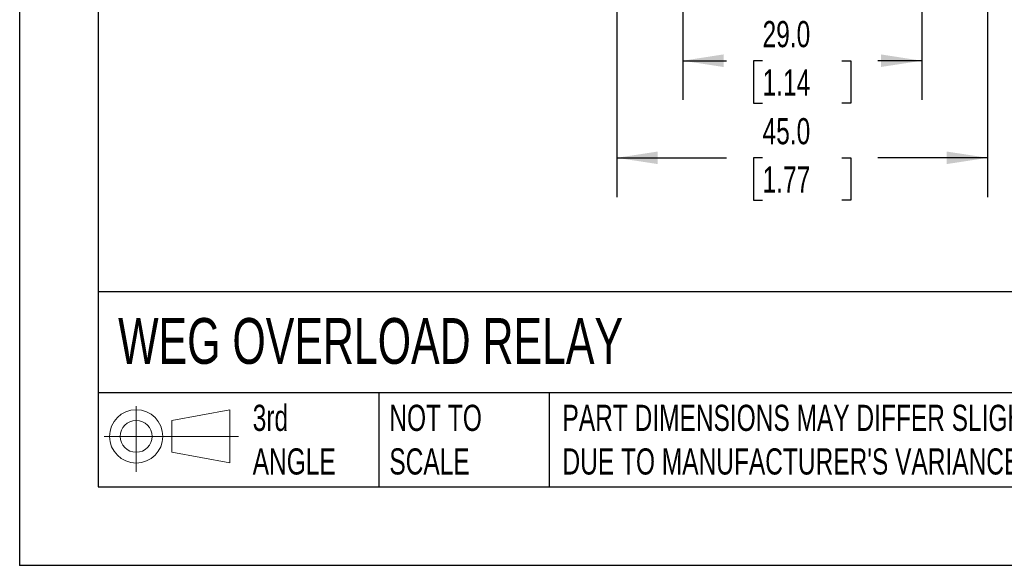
# Model space of a CAD drawing. Header units: millimetres. Extents: x 0 to 419, y 0 to 324.
# Tile 1 of 15: x 0 to 119, y 0 to 66. Entities that reach past the tile are written whole.
import ezdxf

# ---------------------------------------------------------------- set-up
doc = ezdxf.new("R2010")
doc.units = ezdxf.units.MM
doc.header["$LTSCALE"] = 1.5
doc.linetypes.add('CENTERX2', pattern=[20.32, 12.7, -2.54, 2.54, -2.54])
doc.layers.add('DIMENSIONS', color=140, linetype='Continuous', lineweight=25)
doc.layers.add('TEXT', color=140, linetype='Continuous', lineweight=25)
doc.layers.add('SLD-DEFPOINTS', color=7, linetype='Continuous')
doc.styles.add('SLDTEXTSTYLE0', font='TXT', dxfattribs={"width": 0.7})
doc.dimstyles.new('SLDDIMSTYLE0', dxfattribs={"dimtxt": 3.237012, "dimasz": 4.953, "dimexe": 0, "dimexo": 0.0625, "dimgap": 0.809253, "dimtad": 0, "dimtih": 1, "dimtoh": 1, "dimdec": 1, "dimrnd": 1e-09, "dimzin": 4, "dimdsep": 46, "dimtxsty": 'SLDTEXTSTYLE0', "dimsah": 1, "dimcen": 0.09, "dimadec": 0, "dimazin": 1, "dimtfac": 1, "dimtdec": 1, "dimtofl": 0, "dimtmove": 0, "dimatfit": 3, "dimfxl": 0, "dimfrac": 2, "dimtolj": 1, "dimtzin": 12, "dimarcsym": 0})

# ---------------------------------------------------------------- blocks, each defined once
blk = doc.blocks.new('Block11')
at = {"color": 7, "linetype": 'Continuous', "lineweight": 18}
for p, q in [((3.88, 7.97), (3.88, 0)), ((8.22, 6.25), (15.26, 7.55)), ((15.26, 7.55), (15.26, 1.1)), ((8.22, 2.39), (8.22, 6.25)), ((0, 4.32), (16.31, 4.32)), ((8.22, 2.39), (15.26, 1.1))]:
    blk.add_line(p, q, dxfattribs=at)
for radius in [3.23, 1.93]:
    blk.add_circle((3.88, 4.32), radius, dxfattribs=at)
blk = doc.blocks.new('Block12')
at = {"layer": 'SLD-DEFPOINTS'}
blk.add_blockref('Block11', (0, 0), dxfattribs=at)
blk = doc.blocks.new('_D')
at = {"layer": 'DIMENSIONS'}
for p, q in [((72.46, 80.71), (72.46, 74.37)), ((117.46, 80.71), (117.46, 44.7)), ((72.46, 72.09), (72.46, 44.7)), ((72.46, 49.46), (85.76, 49.46)), ((90.15, 49.46), (89.06, 49.46)), ((89.06, 49.46), (89.06, 44.31)), ((99.77, 49.46), (100.85, 49.46)), ((100.85, 49.46), (100.85, 44.31)), ((117.46, 49.46), (104.15, 49.46)), ((89.06, 44.31), (90.15, 44.31)), ((100.85, 44.31), (99.77, 44.31))]:
    blk.add_line(p, q, dxfattribs=at)
for points in [[(72.46, 49.46), (77.41, 48.7), (77.41, 50.22)], [(117.46, 49.46), (112.5, 50.22), (112.5, 48.7)]]:
    blk.add_solid(points, dxfattribs=at)
at = {"layer": 'DIMENSIONS', "char_height": 3.175, "attachment_point": 1, "style": 'SLDTEXTSTYLE0'}
for s, insert in [('45.0', (90.15, 54.28)), ('1.77', (90.15, 48.41))]:
    blk.add_mtext(s, dxfattribs=dict(at, insert=insert))
blk = doc.blocks.new('_D_1')
at = {"layer": 'DIMENSIONS'}
for p, q in [((80.46, 81.64), (80.46, 56.48)), ((109.46, 81.64), (109.46, 56.48)), ((80.46, 61.24), (85.76, 61.24)), ((90.15, 61.24), (89.06, 61.24)), ((89.06, 61.24), (89.06, 56.1)), ((99.77, 61.24), (100.85, 61.24)), ((100.85, 61.24), (100.85, 56.1)), ((109.46, 61.24), (104.15, 61.24)), ((89.06, 56.1), (90.15, 56.1)), ((100.85, 56.1), (99.77, 56.1))]:
    blk.add_line(p, q, dxfattribs=at)
for points in [[(80.46, 61.24), (85.41, 60.48), (85.41, 62.01)], [(109.46, 61.24), (104.5, 62.01), (104.5, 60.48)]]:
    blk.add_solid(points, dxfattribs=at)
at = {"layer": 'DIMENSIONS', "char_height": 3.175, "attachment_point": 1, "style": 'SLDTEXTSTYLE0'}
for s, insert in [('29.0', (90.15, 66.06)), ('1.14', (90.15, 60.19))]:
    blk.add_mtext(s, dxfattribs=dict(at, insert=insert))

msp = doc.modelspace()

# ---------------------------------------------------------------- linework, layer by layer
at = {"color": 7, "linetype": 'Continuous'}
for p in [(0, 323.85), (419.1, 0)]:
    msp.add_line(p, (0, 0), dxfattribs=at)
at = {"layer": 'TEXT'}
for p, q in [((9.52, 314.32), (9.52, 9.52)), ((409.57, 33.19), (9.52, 33.19)), ((409.57, 20.95), (9.52, 20.95)), ((43.57, 20.95), (43.57, 9.52)), ((64.26, 20.95), (64.26, 9.52)), ((9.52, 9.52), (409.57, 9.52))]:
    msp.add_line(p, q, dxfattribs=at)

# ---------------------------------------------------------------- block references
at = {"layer": 'SLD-DEFPOINTS'}
msp.add_blockref('Block12', (10.26, 11.33), dxfattribs=at)

# ---------------------------------------------------------------- texts
at = {"layer": 'TEXT', "linetype": 'CENTERX2', "lineweight": 18, "attachment_point": 1, "style": 'SLDTEXTSTYLE0'}
for s, insert, char_height in [('WEG OVERLOAD RELAY', (11.95, 30.01), 5.5562), ('3rd^JANGLE', (28.28, 19.49), 3.175), ('NOT TO^JSCALE', (44.86, 19.49), 3.175), ("PART DIMENSIONS MAY DIFFER SLIGHTLY ^JDUE TO MANUFACTURER'S VARIANCES", (65.87, 19.49), 3.175)]:
    msp.add_mtext(s, dxfattribs=dict(at, insert=insert, char_height=char_height))

# ---------------------------------------------------------------- dimensions: what is measured, and where the dimension line sits
at = {"layer": 'DIMENSIONS'}
for base, p1, p2, picture, middle in [((117.46, 49.46), (72.46, 82.61), (117.46, 82.61), '_D', (94.96, 49.46)), ((80.46, 61.24), (109.46, 83.54), (80.46, 83.54), '_D_1', (94.96, 61.24))]:
    dim = msp.add_linear_dim(base=base, p1=p1, p2=p2, dimstyle='SLDDIMSTYLE0', dxfattribs=at)
    dim.commit()
    dim.dimension.update_dxf_attribs({"geometry": picture, "text_midpoint": middle, "dimtype": 160})

doc.saveas('drawing.dxf')
